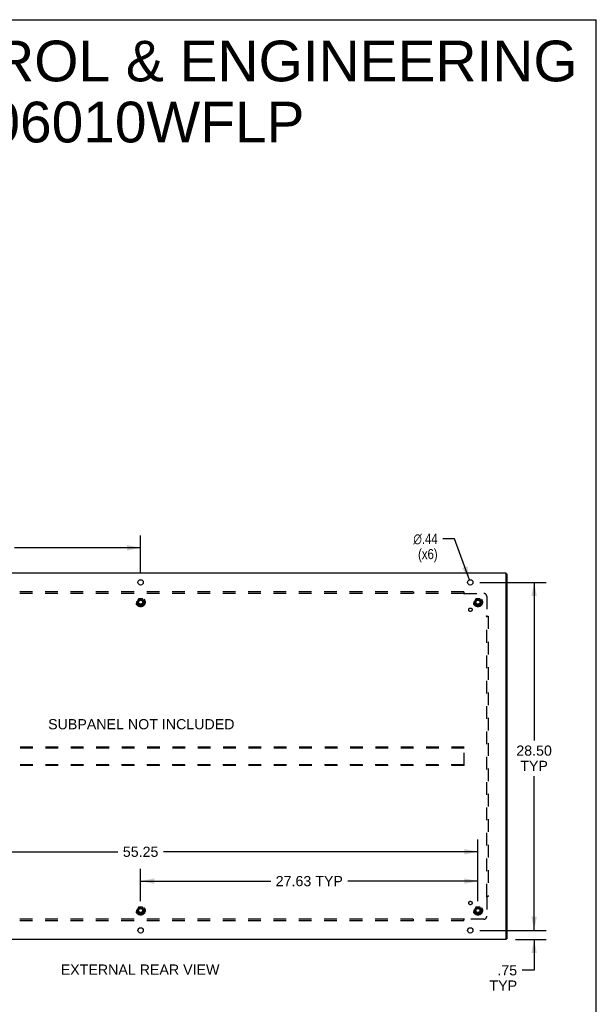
# Model space of a CAD drawing. Header units: inches. Extents: x 0 to 189, y 0 to 122.
# Tile 14 of 14: x 142 to 189, y 42 to 122. Entities that reach past the tile are written whole.
import ezdxf

# ---------------------------------------------------------------- set-up
doc = ezdxf.new("R2010")
doc.units = ezdxf.units.IN
doc.header["$LTSCALE"] = 10.388889
doc.header["$MEASUREMENT"] = 0
doc.linetypes.add('HIDDEN', pattern=[0.2, 0.1, -0.1])
doc.layers.get('0').update_dxf_attribs({"linetype": 'CONTINUOUS'})
for name, color, linetype in [('DEFAULT_2', 8, 'HIDDEN'), ('DIMENSIONS', 7, 'CONTINUOUS'), ('SUBPANEL', 7, 'CONTINUOUS')]:
    doc.layers.add(name, color=color, linetype=linetype)
doc.styles.get("Standard").update_dxf_attribs({"font": 'arial.ttf'})
doc.styles.add('TEXTSTYLE_1', font='gdt', dxfattribs={"width": 0.8})
doc.dimstyles.new('DIMSTYLE_1', dxfattribs={"dimtxt": 0.833333, "dimasz": 1.111111, "dimexe": 0.09, "dimexo": 0.07, "dimgap": 0.0375, "dimtad": 0, "dimtih": 1, "dimtoh": 1, "dimzin": 4, "dimdsep": 46, "dimtxsty": 'Standard', "dimblk": '_FILLED', "dimblk1": '_FILLED', "dimblk2": '_FILLED', "dimcen": 0.09, "dimadec": 3, "dimazin": 1, "dimtfac": 1, "dimtdec": 3, "dimtofl": 0, "dimtmove": 0, "dimatfit": 3, "dimldrblk": '_FILLED', "dimfxl": 0, "dimtolj": 1, "dimtzin": 4, "dimarcsym": 0})
doc.dimstyles.new('DIMSTYLE_2', dxfattribs={"dimtxt": 0.833333, "dimasz": 1.111111, "dimexe": 0.09, "dimexo": 0.07, "dimgap": 0.09, "dimtad": 0, "dimtih": 1, "dimtoh": 1, "dimzin": 4, "dimdsep": 46, "dimtxsty": 'Standard', "dimblk": '_FILLED', "dimblk1": '_FILLED', "dimblk2": '_FILLED', "dimcen": 0.09, "dimadec": 3, "dimazin": 1, "dimtfac": 1, "dimtdec": 3, "dimtofl": 0, "dimtmove": 0, "dimatfit": 1, "dimldrblk": '_FILLED', "dimfxl": 0, "dimtolj": 1, "dimtzin": 4, "dimarcsym": 0})

# ---------------------------------------------------------------- blocks, each defined once
blk = doc.blocks.new('_FILLED')
at = {"color": 0, "linetype": 'ByBlock'}
blk.add_solid([(0, 0), (-1, 0.2), (-1, -0.2)], dxfattribs=at)
blk = doc.blocks.new('*D1')
at = {"layer": 'DIMENSIONS', "color": 2, "linetype": 'Continuous'}
for p, q in [((183.793, 47.649), (183.793, 49.872)), ((179.349, 47.649), (184.793, 47.649)), ((182.274, 46.899), (184.793, 46.899)), ((183.793, 46.899), (183.793, 44.38)), ((183.793, 44.38), (182.821, 44.38))]:
    blk.add_line(p, q, dxfattribs=at)
at = {"layer": 'DIMENSIONS', "color": 2, "linetype": 'Continuous', "xscale": 1.1111111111, "yscale": 1.1111111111, "zscale": 1.1111111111}
for p, rotation in [((183.793, 47.649), 270), ((183.793, 46.899), 90)]:
    blk.add_blockref('_FILLED', p, dxfattribs=dict(at, rotation=rotation))
at = {"layer": 'DIMENSIONS', "color": 2, "linetype": 'Continuous', "insert": (182.404, 44.797), "char_height": 0.8333, "width": 2.25836, "attachment_point": 3, "line_spacing_factor": 0.9}
blk.add_mtext('.75\\PTYP', dxfattribs=at)
blk = doc.blocks.new('*D3')
at = {"layer": 'DIMENSIONS', "color": 2, "linetype": 'Continuous'}
for p, q in [((177.283, 79.713), (176.311, 79.713)), ((178.497, 76.355), (177.283, 79.713))]:
    blk.add_line(p, q, dxfattribs=at)
at = {"layer": 'DIMENSIONS', "color": 2, "linetype": 'Continuous', "xscale": 1.1111111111, "yscale": 1.1111111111, "zscale": 1.1111111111, "rotation": 289.8745242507}
blk.add_blockref('_FILLED', (178.497, 76.355), dxfattribs=at)
at = {"layer": 'DIMENSIONS', "color": 2, "linetype": 'Continuous', "insert": (175.894, 80.13), "char_height": 0.83333, "width": 2.72821, "attachment_point": 3, "line_spacing_factor": 0.9, "style": 'TEXTSTYLE_1'}
blk.add_mtext('{\\fgdt;n}\\fArial;.44\\P(x6)', dxfattribs=at)
blk = doc.blocks.new('*D5')
at = {"layer": 'DIMENSIONS', "color": 2, "linetype": 'Continuous'}
for p, q in [((123.946, 50.052), (123.946, 55.087)), ((179.196, 50.052), (179.196, 55.087)), ((123.946, 54.087), (149.699, 54.087)), ((179.196, 54.087), (153.444, 54.087))]:
    blk.add_line(p, q, dxfattribs=at)
at = {"layer": 'DIMENSIONS', "color": 2, "linetype": 'Continuous', "xscale": 1.1111111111, "yscale": 1.1111111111, "zscale": 1.1111111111, "rotation": 180}
blk.add_blockref('_FILLED', (123.946, 54.087), dxfattribs=at)
at = {"layer": 'DIMENSIONS', "color": 2, "linetype": 'Continuous', "xscale": 1.1111111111, "yscale": 1.1111111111, "zscale": 1.1111111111}
blk.add_blockref('_FILLED', (179.196, 54.087), dxfattribs=at)
at = {"layer": 'DIMENSIONS', "color": 2, "linetype": 'Continuous', "insert": (151.571, 54.504), "char_height": 0.8333, "width": 2.91202, "attachment_point": 2, "line_spacing_factor": 0.9}
blk.add_mtext('55.25', dxfattribs=at)
blk = doc.blocks.new('*D6')
at = {"layer": 'DIMENSIONS', "color": 2, "linetype": 'Continuous'}
for p, q in [((151.571, 50.052), (151.571, 52.686)), ((179.196, 50.052), (179.196, 52.686)), ((151.571, 51.686), (162.221, 51.686)), ((179.196, 51.686), (168.547, 51.686))]:
    blk.add_line(p, q, dxfattribs=at)
at = {"layer": 'DIMENSIONS', "color": 2, "linetype": 'Continuous', "xscale": 1.1111111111, "yscale": 1.1111111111, "zscale": 1.1111111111, "rotation": 180}
blk.add_blockref('_FILLED', (151.571, 51.686), dxfattribs=at)
at = {"layer": 'DIMENSIONS', "color": 2, "linetype": 'Continuous', "xscale": 1.1111111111, "yscale": 1.1111111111, "zscale": 1.1111111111}
blk.add_blockref('_FILLED', (179.196, 51.686), dxfattribs=at)
at = {"layer": 'DIMENSIONS', "color": 2, "linetype": 'Continuous', "insert": (165.384, 52.102), "char_height": 0.8333, "width": 5.49257, "attachment_point": 2, "line_spacing_factor": 0.9}
blk.add_mtext('27.63 TYP', dxfattribs=at)
blk = doc.blocks.new('*D13')
at = {"layer": 'DIMENSIONS', "color": 2, "linetype": 'Continuous'}
for p, q in [((124.571, 76.927), (124.571, 79.979)), ((151.571, 76.927), (151.571, 79.979)), ((124.571, 78.979), (134.908, 78.979)), ((151.571, 78.979), (141.234, 78.979))]:
    blk.add_line(p, q, dxfattribs=at)
at = {"layer": 'DIMENSIONS', "color": 2, "linetype": 'Continuous', "xscale": 1.1111111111, "yscale": 1.1111111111, "zscale": 1.1111111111, "rotation": 180}
blk.add_blockref('_FILLED', (124.571, 78.979), dxfattribs=at)
at = {"layer": 'DIMENSIONS', "color": 2, "linetype": 'Continuous', "xscale": 1.1111111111, "yscale": 1.1111111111, "zscale": 1.1111111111}
blk.add_blockref('_FILLED', (151.571, 78.979), dxfattribs=at)
at = {"layer": 'DIMENSIONS', "color": 2, "linetype": 'Continuous', "insert": (138.071, 79.396), "char_height": 0.8333, "width": 5.49257, "attachment_point": 2, "line_spacing_factor": 0.9}
blk.add_mtext('27.00 TYP', dxfattribs=at)
blk = doc.blocks.new('*D14')
at = {"layer": 'DIMENSIONS', "color": 2, "linetype": 'Continuous'}
for p, q in [((179.349, 76.149), (184.793, 76.149)), ((183.793, 76.149), (183.793, 63.204)), ((183.793, 47.649), (183.793, 60.287)), ((179.349, 47.649), (184.793, 47.649))]:
    blk.add_line(p, q, dxfattribs=at)
at = {"layer": 'DIMENSIONS', "color": 2, "linetype": 'Continuous', "xscale": 1.1111111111, "yscale": 1.1111111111, "zscale": 1.1111111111}
for p, rotation in [((183.793, 76.149), 90), ((183.793, 47.649), 270)]:
    blk.add_blockref('_FILLED', p, dxfattribs=dict(at, rotation=rotation))
at = {"layer": 'DIMENSIONS', "color": 2, "linetype": 'Continuous', "insert": (183.793, 62.787), "char_height": 0.8333, "width": 2.91202, "attachment_point": 2, "line_spacing_factor": 0.9}
blk.add_mtext('28.50\\PTYP', dxfattribs=at)

msp = doc.modelspace()

# ---------------------------------------------------------------- linework, layer by layer
at = {"color": 7, "linetype": 'Continuous'}
for p, q in [((0, 122.222), (188.889, 122.222)), ((188.889, 0), (188.889, 122.222)), ((181.496, 76.836), (181.571, 76.836)), ((181.496, 46.962), (181.571, 46.962))]:
    msp.add_line(p, q, dxfattribs=at)
at = {"color": 3, "linetype": 'Continuous'}
for p, q in [((181.496, 76.899), (121.646, 76.899)), ((181.496, 46.899), (181.496, 76.899)), ((181.571, 76.836), (181.571, 46.962)), ((181.496, 46.899), (121.646, 46.899))]:
    msp.add_line(p, q, dxfattribs=at)
for centre in [(151.571, 76.149), (178.571, 76.149), (151.571, 47.649), (178.571, 47.649)]:
    msp.add_circle(centre, 0.219, dxfattribs=at)
at = {"layer": 'DEFAULT_2', "color": 8, "linetype": 'HIDDEN'}
for p, q in [((151.408, 74.797), (151.254, 74.529)), ((151.254, 74.519), (151.408, 74.252)), ((151.726, 74.802), (151.417, 74.802)), ((151.726, 74.247), (151.417, 74.247)), ((151.889, 74.529), (151.735, 74.797)), ((151.735, 74.252), (151.889, 74.519)), ((179.033, 74.797), (178.879, 74.529)), ((178.879, 74.519), (179.033, 74.252)), ((179.351, 74.802), (179.042, 74.802)), ((179.351, 74.247), (179.042, 74.247)), ((179.514, 74.529), (179.36, 74.797)), ((179.36, 74.252), (179.514, 74.519)), ((178.071, 62.649), (125.071, 62.649)), ((178.071, 62.574), (125.071, 62.574)), ((178.071, 61.149), (178.071, 62.649)), ((125.071, 61.224), (178.071, 61.224)), ((178.071, 61.149), (125.071, 61.149)), ((151.408, 49.547), (151.254, 49.279)), ((151.254, 49.269), (151.408, 49.002)), ((151.726, 49.552), (151.417, 49.552)), ((151.889, 49.279), (151.735, 49.547)), ((151.735, 49.002), (151.889, 49.269)), ((179.033, 49.547), (178.879, 49.279)), ((178.879, 49.269), (179.033, 49.002)), ((179.351, 49.552), (179.042, 49.552)), ((179.514, 49.279), (179.36, 49.547)), ((179.36, 49.002), (179.514, 49.269)), ((151.726, 48.997), (151.417, 48.997)), ((179.351, 48.997), (179.042, 48.997))]:
    msp.add_line(p, q, dxfattribs=at)
for centre, radius in [((151.571, 74.524), 0.372), ((151.571, 74.524), 0.356), ((151.571, 74.524), 0.312), ((151.571, 74.524), 0.204), ((151.571, 74.524), 0.188), ((151.571, 74.524), 0.183), ((151.571, 74.524), 0.165), ((179.196, 74.524), 0.372), ((179.196, 74.524), 0.356), ((179.196, 74.524), 0.312), ((179.196, 74.524), 0.204), ((179.196, 74.524), 0.188), ((179.196, 74.524), 0.183), ((179.196, 74.524), 0.165), ((151.571, 49.274), 0.372), ((151.571, 49.274), 0.356), ((151.571, 49.274), 0.312), ((151.571, 49.274), 0.204), ((151.571, 49.274), 0.188), ((151.571, 49.274), 0.183), ((151.571, 49.274), 0.165), ((179.196, 49.274), 0.372), ((179.196, 49.274), 0.356), ((179.196, 49.274), 0.312), ((179.196, 49.274), 0.204), ((179.196, 49.274), 0.188), ((179.196, 49.274), 0.183), ((179.196, 49.274), 0.165)]:
    msp.add_circle(centre, radius, dxfattribs=at)
for centre, start, end in [((151.263, 74.524), 150.01268, 209.98829), ((151.417, 74.792), 90.01235, 149.98915), ((151.417, 74.257), 210.01204, 269.98872), ((151.726, 74.792), 30.01204, 89.98872), ((151.726, 74.257), 270.01235, 329.98915), ((151.88, 74.524), 330.01268, 29.98829), ((178.888, 74.524), 150.01268, 209.98829), ((179.042, 74.792), 90.01235, 149.98915), ((179.042, 74.257), 210.01204, 269.98872), ((179.351, 74.792), 30.01204, 89.98872), ((179.351, 74.257), 270.01235, 329.98915), ((179.505, 74.524), 330.01268, 29.98829), ((151.263, 49.274), 150.01268, 209.98829), ((151.417, 49.542), 90.01235, 149.98915), ((151.726, 49.542), 30.01204, 89.98872), ((151.88, 49.274), 330.01268, 29.98829), ((178.888, 49.274), 150.01268, 209.98829), ((179.042, 49.542), 90.01235, 149.98915), ((179.351, 49.542), 30.01204, 89.98872), ((179.505, 49.274), 330.01268, 29.98829), ((151.417, 49.007), 210.01204, 269.98872), ((151.726, 49.007), 270.01235, 329.98915), ((179.042, 49.007), 210.01204, 269.98872), ((179.351, 49.007), 270.01235, 329.98915)]:
    msp.add_arc(centre, 0.01, start, end, dxfattribs=at)
at = {"layer": 'SUBPANEL', "color": 8, "linetype": 'HIDDEN'}
for p, q in [((178.04, 75.368), (125.103, 75.368)), ((178.04, 75.243), (125.103, 75.243)), ((173.915, 75.368), (173.915, 75.243)), ((178.04, 75.368), (178.04, 75.202)), ((178.076, 75.243), (179.665, 75.243)), ((179.915, 74.993), (179.915, 73.403)), ((179.895, 73.39), (179.902, 73.394)), ((179.934, 73.385), (179.927, 73.392)), ((179.874, 73.368), (180.04, 73.368)), ((179.915, 50.431), (179.915, 73.368)), ((180.04, 73.368), (180.04, 50.431)), ((180.04, 50.431), (179.874, 50.431)), ((179.915, 50.395), (179.915, 48.806)), ((178.04, 48.556), (125.103, 48.556)), ((178.04, 48.431), (125.103, 48.431)), ((173.915, 48.431), (173.915, 48.556)), ((178.04, 48.431), (178.04, 48.596)), ((178.057, 48.537), (178.064, 48.543)), ((178.062, 48.575), (178.066, 48.569)), ((179.665, 48.556), (178.076, 48.556))]:
    msp.add_line(p, q, dxfattribs=at)
for points in [[(178.04, 75.282), (178.042, 75.279), (178.043, 75.277), (178.045, 75.275), (178.046, 75.273), (178.048, 75.272), (178.05, 75.27), (178.051, 75.268), (178.053, 75.266), (178.054, 75.265), (178.056, 75.263), (178.057, 75.262)], [(178.04, 75.202), (178.042, 75.203), (178.043, 75.204), (178.045, 75.204), (178.046, 75.205), (178.048, 75.206), (178.049, 75.207), (178.051, 75.208), (178.052, 75.21), (178.053, 75.211), (178.055, 75.213), (178.056, 75.214), (178.057, 75.216), (178.059, 75.217), (178.06, 75.219), (178.061, 75.221), (178.062, 75.223), (178.066, 75.23)], [(178.057, 75.262), (178.064, 75.255), (178.066, 75.253), (178.068, 75.252), (178.069, 75.25), (178.071, 75.248), (178.073, 75.246), (178.074, 75.245), (178.076, 75.243)], [(178.066, 75.23), (178.068, 75.232), (178.069, 75.234), (178.07, 75.236), (178.072, 75.238), (178.073, 75.24), (178.074, 75.242), (178.076, 75.243)], [(179.874, 73.368), (179.875, 73.37), (179.876, 73.371), (179.876, 73.373), (179.877, 73.374), (179.878, 73.376), (179.879, 73.377), (179.88, 73.379), (179.882, 73.38), (179.883, 73.381), (179.885, 73.383), (179.886, 73.384), (179.888, 73.385), (179.89, 73.386), (179.891, 73.388), (179.893, 73.389), (179.895, 73.39)], [(179.902, 73.394), (179.904, 73.395), (179.906, 73.397), (179.908, 73.398), (179.91, 73.399), (179.912, 73.401), (179.914, 73.402), (179.915, 73.403)], [(179.927, 73.392), (179.926, 73.394), (179.924, 73.395), (179.922, 73.397), (179.92, 73.399), (179.918, 73.401), (179.917, 73.402), (179.915, 73.403)], [(179.954, 73.368), (179.952, 73.37), (179.949, 73.371), (179.947, 73.373), (179.946, 73.374), (179.944, 73.376), (179.942, 73.377), (179.94, 73.379), (179.939, 73.381), (179.937, 73.382), (179.935, 73.384), (179.934, 73.385)], [(179.874, 50.431), (179.875, 50.429), (179.876, 50.427), (179.876, 50.426), (179.877, 50.424), (179.878, 50.423), (179.879, 50.422), (179.88, 50.42), (179.882, 50.419), (179.883, 50.417), (179.885, 50.416), (179.886, 50.415), (179.888, 50.413), (179.89, 50.412), (179.891, 50.411), (179.893, 50.41), (179.895, 50.408), (179.902, 50.405)], [(179.902, 50.405), (179.904, 50.403), (179.906, 50.402), (179.908, 50.401), (179.91, 50.399), (179.912, 50.398), (179.914, 50.397), (179.915, 50.395)], [(179.934, 50.414), (179.927, 50.407), (179.926, 50.405), (179.924, 50.403), (179.922, 50.401), (179.92, 50.4), (179.918, 50.398), (179.917, 50.397), (179.915, 50.395)], [(179.954, 50.431), (179.952, 50.429), (179.949, 50.427), (179.947, 50.426), (179.946, 50.424), (179.944, 50.423), (179.942, 50.421), (179.94, 50.42), (179.939, 50.418), (179.937, 50.417), (179.935, 50.415), (179.934, 50.414)], [(178.04, 48.596), (178.042, 48.596), (178.043, 48.595), (178.045, 48.594), (178.046, 48.594), (178.048, 48.593), (178.049, 48.592), (178.051, 48.59), (178.052, 48.589), (178.053, 48.588), (178.055, 48.586), (178.056, 48.585), (178.057, 48.583), (178.059, 48.581), (178.06, 48.579), (178.061, 48.577), (178.062, 48.575)], [(178.04, 48.517), (178.042, 48.519), (178.043, 48.521), (178.045, 48.523), (178.046, 48.525), (178.048, 48.527), (178.05, 48.529), (178.051, 48.531), (178.053, 48.532), (178.054, 48.534), (178.056, 48.535), (178.057, 48.537)], [(178.064, 48.543), (178.066, 48.545), (178.068, 48.547), (178.069, 48.549), (178.071, 48.551), (178.073, 48.553), (178.074, 48.554), (178.076, 48.556)], [(178.066, 48.569), (178.068, 48.567), (178.069, 48.565), (178.07, 48.563), (178.072, 48.561), (178.073, 48.559), (178.074, 48.557), (178.076, 48.556)]]:
    msp.add_lwpolyline(points, dxfattribs=at)
for centre, radius in [((151.571, 74.524), 0.25), ((179.196, 74.524), 0.25), ((178.578, 73.906), 0.141), ((178.578, 49.893), 0.141), ((151.571, 49.274), 0.25), ((179.196, 49.274), 0.25)]:
    msp.add_circle(centre, radius, dxfattribs=at)
for centre, start, end in [((179.665, 74.993), 0, 90), ((179.665, 48.806), 270, 360)]:
    msp.add_arc(centre, 0.25, start, end, dxfattribs=at)

# ---------------------------------------------------------------- texts
at = {"layer": 'DIMENSIONS', "color": 2, "linetype": 'Continuous', "attachment_point": 2, "line_spacing_factor": 0.9}
for s, insert, char_height, width in [('SAGINAW CONTROL & ENGINEERING\\PSCE-306010WFLP', (145.189, 120.507), 3.33333, 84.18835), ('SUBPANEL NOT INCLUDED', (151.627, 64.95), 0.83333, 15.23854), ('EXTERNAL REAR VIEW', (151.526, 44.858), 0.83333, 12.97398)]:
    msp.add_mtext(s, dxfattribs=dict(at, insert=insert, char_height=char_height, width=width))

# ---------------------------------------------------------------- dimensions: what is measured, and where the dimension line sits
at = {"layer": 'DIMENSIONS', "color": 2, "linetype": 'Continuous'}
for base, p1, p2, picture, middle in [((151.571, 78.979), (124.571, 76.857), (151.571, 76.857), '*D13', (138.071, 78.979)), ((179.196438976, 51.685694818), (151.571438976, 49.982105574), (179.196438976, 49.982105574), '*D6', (165.383938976, 51.685694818))]:
    dim = msp.add_linear_dim(base=base, p1=p1, p2=p2, text='<> TYP', dimstyle='DIMSTYLE_1', dxfattribs=at)
    dim.commit()
    dim.dimension.update_dxf_attribs({"geometry": picture, "text_midpoint": middle, "dimtype": 160})
dim = msp.add_diameter_dim_2p(p1=(178.497, 76.355), p2=(178.646, 75.944), text='%%c<>\\P(x6)', dimstyle='DIMSTYLE_2', override={"dimpost": '<>'}, dxfattribs=at)
dim.commit()
dim.dimension.update_dxf_attribs({"geometry": '*D3', "text_midpoint": (174.53, 79.088), "dimtype": 163})
for base, p1, p2, picture, middle in [((183.793, 76.149), (179.279, 47.649), (179.279, 76.149), '*D14', (183.793, 61.746)), ((183.793, 47.649), (182.204, 46.899), (179.279, 47.649), '*D1', (181.275, 43.755))]:
    dim = msp.add_linear_dim(base=base, p1=p1, p2=p2, angle=90, text='<>\\PTYP', dimstyle='DIMSTYLE_1', dxfattribs=at)
    dim.commit()
    dim.dimension.update_dxf_attribs({"geometry": picture, "text_midpoint": middle, "dimtype": 160})
dim = msp.add_linear_dim(base=(179.196, 54.087), p1=(123.946, 49.982), p2=(179.196, 49.982), dimstyle='DIMSTYLE_1', dxfattribs=at)
dim.commit()
dim.dimension.update_dxf_attribs({"geometry": '*D5', "text_midpoint": (151.571, 54.082), "dimtype": 160})

doc.saveas('drawing.dxf')
